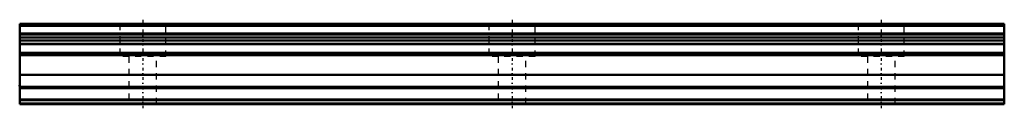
# Model space of a CAD drawing. Header units: millimetres. Extents: x -20 to 140, y -1 to 14.
import ezdxf

# ---------------------------------------------------------------- set-up
doc = ezdxf.new("R2010")
doc.units = ezdxf.units.MM
doc.linetypes.add('Center', pattern=[1.5, 0.45, -0.5, 0.05, -0.5])
doc.linetypes.add('Dashed', pattern=[2, 1, -1])
for name, color, linetype, lineweight in [('2d ConnectionPoints', 7, 'Continuous', 50), ('AM_0', 7, 'Continuous', 50), ('AM_4', 3, 'Continuous', 25), ('AM_7', 7, 'Center', 25), ('AM_9', 6, 'Dashed', 25)]:
    doc.layers.add(name, color=color, linetype=linetype, lineweight=lineweight)

msp = doc.modelspace()

# ---------------------------------------------------------------- linework, layer by layer
at = {"layer": '2d ConnectionPoints'}
for p in [(-20, 3), (0, 0), (0, 0)]:
    msp.add_point(p, dxfattribs=at)
at = {"layer": 'AM_0'}
for p, q in [((140, 13), (-20, 13)), ((-20, 13), (-20, 0)), ((140, 12.88), (-20, 12.88)), ((140, 13), (140, 0)), ((140, 12.7), (-20, 12.7)), ((140, 11.46), (-20, 11.46)), ((140, 11.29), (-20, 11.29)), ((140, 10.79), (-20, 10.79)), ((140, 10.31), (-20, 10.31)), ((140, 8.33), (-20, 8.33)), ((140, 8.14), (-20, 8.14)), ((140, 2.79), (-20, 2.79)), ((140, 2.58), (-20, 2.58)), ((140, 0.71), (-20, 0.71)), ((140, 0.61), (-20, 0.61)), ((140, 0.09), (-20, 0.09)), ((140, 0), (-20, 0))]:
    msp.add_line(p, q, dxfattribs=at)
at = {"layer": 'AM_4'}
for p, q in [((140, 9.81), (-20, 9.81)), ((140, 9.64), (-20, 9.64)), ((140, 8.01), (-20, 8.01)), ((140, 7.8), (-20, 7.8)), ((140, 4.82), (-20, 4.82)), ((140, 4.61), (-20, 4.61))]:
    msp.add_line(p, q, dxfattribs=at)
at = {"layer": 'AM_7'}
for p, q in [((0, 13.65), (0, -0.65)), ((60, 13.65), (60, -0.65)), ((120, 13.65), (120, -0.65))]:
    msp.add_line(p, q, dxfattribs=at)
at = {"layer": 'AM_9'}
for p, q in [((-3.75, 13), (-3.75, 7.7)), ((3.75, 7.7), (3.75, 13)), ((56.25, 13), (56.25, 7.7)), ((63.75, 7.7), (63.75, 13)), ((116.25, 13), (116.25, 7.7)), ((123.75, 7.7), (123.75, 13)), ((3.75, 7.7), (-3.75, 7.7)), ((-2.25, 7.7), (-2.25, 0)), ((2.25, 0), (2.25, 7.7)), ((63.75, 7.7), (56.25, 7.7)), ((57.75, 7.7), (57.75, 0)), ((62.25, 0), (62.25, 7.7)), ((123.75, 7.7), (116.25, 7.7)), ((117.75, 7.7), (117.75, 0)), ((122.25, 0), (122.25, 7.7))]:
    msp.add_line(p, q, dxfattribs=at)

doc.saveas('drawing.dxf')
